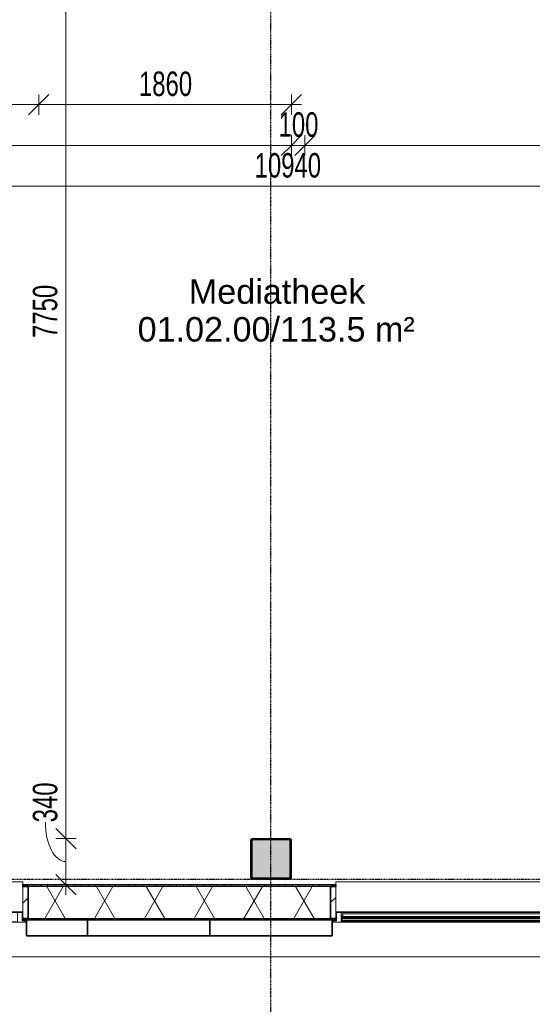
# Model space of a CAD drawing. Header units: millimetres. Extents: x -80560 to 110805, y -11020 to 52719.
# Tile 148 of 184: x 81644 to 85419, y 9080 to 16325. Entities that reach past the tile are written whole.
import ezdxf

# ---------------------------------------------------------------- set-up
doc = ezdxf.new("R2010")
doc.units = ezdxf.units.MM
doc.linetypes.add('CENTER2', pattern=[20, 8, -4, 4, -4])
doc.linetypes.add('DASHED2-1', pattern=[3, 2, -1])
for name, color, linetype, lineweight in [('A-ANNO-DIMS', 211, 'Continuous', 9), ('A-ANNO-DIMS-100', 211, 'Continuous', 9), ('A-AREA-IDEN', 2, 'Continuous', 9), ('A-FLOR-OVHD', 1, 'DASHED2-1', 18), ('A-GENM', 13, 'Continuous', 18), ('A-GLAZ', 151, 'Continuous', 18), ('A-GLAZ-SILL', 1, 'Continuous', 18), ('A-WALL', 113, 'Continuous', 35), ('A-WALL-PATT', 111, 'Continuous', 35), ('S-COLS', 52, 'Continuous', 18), ('S-GRID', 1, 'Continuous', 9)]:
    doc.layers.add(name, color=color, linetype=linetype, lineweight=lineweight)
doc.styles.add('Arial', font='arial.ttf', dxfattribs={"height": 180})
doc.styles.add('Arial_5', font='arial.ttf', dxfattribs={"width": 0.7, "height": 180})
doc.dimstyles.new('n3o_1_8', dxfattribs={"dimscale": 304.8, "dimtxt": 183.646692, "dimasz": 0.492126, "dimexe": 0.246063, "dimexo": 0.0625, "dimgap": 0.032808, "dimtad": 1, "dimdec": 0, "dimdsep": 46, "dimtxsty": 'Arial_5', "dimblk1": 'OBLIQUE', "dimblk2": 'OBLIQUE', "dimsah": 1, "dimcen": 0.09, "dimdle": 0.246063, "dimazin": 0, "dimtfac": 1, "dimtdec": 4, "dimtix": 1, "dimtmove": 0, "dimatfit": 3, "dimfxl": 0.246063, "dimfxlon": 1, "dimtvp": 1, "dimtolj": 1, "dimtzin": 0, "dimarcsym": 2})
doc.dimstyles.new('n3o_1_8_2', dxfattribs={"dimscale": 304.8, "dimtxt": 183.646692, "dimasz": 0.492126, "dimexe": 0.246063, "dimexo": 0.0625, "dimgap": 0.032808, "dimtad": 1, "dimdec": 0, "dimdsep": 46, "dimtxsty": 'Arial_5', "dimblk1": 'OBLIQUE', "dimblk2": 'OBLIQUE', "dimsah": 1, "dimcen": 0.09, "dimdle": 0.246063, "dimazin": 0, "dimtfac": 1, "dimtdec": 4, "dimtix": 1, "dimtmove": 1, "dimatfit": 3, "dimfxl": 0.246063, "dimfxlon": 1, "dimtvp": 1, "dimtolj": 1, "dimtzin": 0, "dimarcsym": 2})
doc.dimstyles.new('n3o_1_8_3', dxfattribs={"dimscale": 304.8, "dimtxt": 183.646692, "dimasz": 0.492126, "dimexe": 0.246063, "dimexo": 0.0625, "dimgap": 0.032808, "dimtad": 1, "dimdec": 0, "dimdsep": 46, "dimtxsty": 'Arial_5', "dimblk1": 'OBLIQUE', "dimblk2": 'OBLIQUE', "dimsah": 1, "dimcen": 0.09, "dimdle": 0.246063, "dimazin": 0, "dimtfac": 1, "dimtdec": 4, "dimtix": 1, "dimtmove": 0, "dimatfit": 3, "dimfxl": 0.246063, "dimfxlon": 1, "dimtvp": 1, "dimtolj": 1, "dimtzin": 0, "dimarcsym": 2})
pattern_1 = [(45, (0, 0), (-141.42136, 141.42136), [])]

# ---------------------------------------------------------------- blocks, each defined once
blk = doc.blocks.new('NLRS_28_SCO_UN_staalkolom koker betongevuld_gen_CGA - kolom A-V332-DO_01 eerste verdieping')
at = {"layer": 'S-COLS', "lineweight": 5}
h = blk.add_hatch(dxfattribs=at)
h.set_pattern_fill('FP_158', color=256, style=0, pattern_type=2)
h.set_pattern_definition([(45, (-58600, -10150), (-99.99975, 99.99975), []), (45, (-58515, -10150), (-99.99975, 99.99975), []), (45, (-58510, -10150), (-99.99975, 99.99975), []), (45, (-58505, -10150), (-99.99975, 99.99975), []), (45, (-58500, -10150), (-99.99975, 99.99975), []), (45, (-58495, -10150), (-99.99975, 99.99975), []), (45, (-58490, -10150), (-99.99975, 99.99975), []), (45, (-58485, -10150), (-99.99975, 99.99975), [])])
h.paths.add_polyline_path([(138, -150), (146.5, -146.5), (150, -138), (150, 138), (146.5, 146.5), (138, 150), (-138, 150), (-146.5, 146.5), (-150, 138), (-150, -138), (-146.5, -146.5), (-138, -150), (89.2, -150)], flags=0)
h.paths.add_polyline_path([(-134, -142), (-139.7, -139.7), (-142, -134), (-142, 134), (-139.7, 139.7), (-134, 142), (134, 142), (139.7, 139.7), (142, 134), (142, -134), (139.7, -139.7), (134, -142), (89.2, -142)], flags=0)
at = {"layer": 'S-COLS', "lineweight": 9}
blk.add_hatch(color=256, dxfattribs=at).paths.add_polyline_path([(134, -142), (139.7, -139.7), (142, -134), (142, 134), (139.7, 139.7), (134, 142), (-134, 142), (-139.7, 139.7), (-142, 134), (-142, -134), (-139.7, -139.7), (-134, -142), (89.2, -142)], flags=0)
at = {"layer": 'S-COLS'}
for p, q in [((138, 150), (-138, 150)), ((-150, 138), (-150, -138)), ((-142, -134), (-142, 134)), ((-134, 142), (134, 142)), ((142, 134), (142, -134)), ((150, -138), (150, 138)), ((134, -142), (-134, -142)), ((-138, -150), (138, -150))]:
    blk.add_line(p, q, dxfattribs=at)
at = {"layer": 'S-COLS', "lineweight": 35}
for p, q in [((-142, 134), (-142, -134)), ((134, 142), (-134, 142)), ((142, -134), (142, 134)), ((-134, -142), (134, -142))]:
    blk.add_line(p, q, dxfattribs=at)
at = {"layer": 'S-COLS'}
for centre, radius, start, end in [((-138, 138), 12, 90, 180), ((138, 138), 12, 0, 90), ((-134, 134), 8, 90, 180), ((134, 134), 8, 0, 90), ((-138, -138), 12, 180, 270), ((-134, -134), 8, 180, 270), ((134, -134), 8, 270, 0), ((138, -138), 12, 270, 360)]:
    blk.add_arc(centre, radius, start, end, dxfattribs=at)
at = {"layer": 'S-COLS', "lineweight": 35}
for centre, start, end in [((-134, 134), 90, 180), ((134, 134), 360, 90), ((-134, -134), 180, 270), ((134, -134), 270, 360)]:
    blk.add_arc(centre, 8, start, end, dxfattribs=at)
blk = doc.blocks.new('19112_SW_LeonardoCollege_R2020_rvt-1-DO_01 eerste verdieping')
at = {"color": 9, "lineweight": 9}
blk.add_blockref('NLRS_28_SCO_UN_staalkolom koker betongevuld_gen_CGA - kolom A-V332-DO_01 eerste verdieping', (58600, 10150), dxfattribs=at)
blk = doc.blocks.new('Basic Wall _ 41_WA_n3o_cladding_vertikaal_random_100mm_oorspronkelijk - ___-31301010-DO_01 eerste verdieping')
at = {"layer": 'A-WALL', "lineweight": 18}
for p, q in [((56768, 9701), (56773, 9701)), ((56768, 9699), (56800, 9699)), ((59050, 9699), (59082, 9699)), ((59077, 9701), (59082, 9701)), ((69462.2, 9429), (11829, 9429))]:
    blk.add_line(p, q, dxfattribs=at)
blk = doc.blocks.new('merk 2700 draaikiep - std-31324494-DO_01 eerste verdieping')
at = {"layer": 'A-GLAZ'}
for p, q in [((-1262, 0), (-1340, 0)), ((-1340, 0), (-1340, -10)), ((-1262, -4), (-1262, 0)), ((460, 0), (460, -4)), ((538, 0), (460, 0)), ((538, -4), (538, 0)), ((1340, 0), (1262, 0)), ((1262, 0), (1262, -4)), ((1340, -10), (1340, 0)), ((-1340, -10), (-1318, -10)), ((-1318, -10), (-1318, -72)), ((-1318, -72), (-1284, -72)), ((-1284, -72), (-1284, -4)), ((-1284, -4), (-1262, -4)), ((460, -4), (482, -4)), ((482, -4), (482, -72)), ((482, -72), (516, -72)), ((516, -72), (516, -4)), ((516, -4), (538, -4)), ((1262, -4), (1284, -4)), ((1284, -4), (1284, -72)), ((1284, -72), (1318, -72)), ((1318, -72), (1318, -10)), ((1318, -10), (1340, -10))]:
    blk.add_line(p, q, dxfattribs=at)
at = {"layer": 'A-GLAZ-SILL'}
for p, q in [((460, 0), (-1262, 0)), ((1262, 0), (538, 0)), ((482, -72), (-1284, -72)), ((460, -4), (-1262, -4)), ((1284, -72), (516, -72)), ((1262, -4), (538, -4))]:
    blk.add_line(p, q, dxfattribs=at)
blk = doc.blocks.new('NLRS_41_GM_WPB_spouwlat-SH_generiek_ISR - 235x38-V167-DO_01 eerste verdieping')
at = {"layer": 'A-GENM'}
h = blk.add_hatch(dxfattribs=at)
h.set_pattern_fill('FP_52', color=256, style=0, pattern_type=2)
h.set_pattern_definition(pattern_1)
h.paths.add_polyline_path([(59077, 9713), (59077, 9948), (59039, 9948), (59039, 9713)], flags=0)
for p, q in [((59077, 9948), (59039, 9948)), ((59039, 9948), (59039, 9713)), ((59077, 9713), (59077, 9948)), ((59039, 9713), (59077, 9713))]:
    blk.add_line(p, q, dxfattribs=at)
blk = doc.blocks.new('merk 4500 draaikiep 1x - std-33654585-DO_01 eerste verdieping')
at = {"layer": 'A-GLAZ'}
for p, q in [((-2240, 10), (-2218, 10)), ((-2240, 0), (-2240, 10)), ((-2218, 72), (-2184, 72)), ((-2218, 10), (-2218, 72)), ((-2184, 72), (-2184, 4)), ((-2184, 4), (-2162, 4)), ((-2162, 4), (-2162, 0)), ((1360, 4), (1382, 4)), ((1360, 0), (1360, 4)), ((1382, 72), (1416, 72)), ((1382, 4), (1382, 72)), ((1416, 72), (1416, 4)), ((1416, 4), (1438, 4)), ((1438, 4), (1438, 0)), ((2162, 4), (2184, 4)), ((2162, 0), (2162, 4)), ((2184, 72), (2218, 72)), ((2184, 4), (2184, 72)), ((2218, 72), (2218, 10)), ((2218, 10), (2240, 10)), ((2240, 10), (2240, 0)), ((-2162, 0), (-2240, 0)), ((1438, 0), (1360, 0)), ((2240, 0), (2162, 0))]:
    blk.add_line(p, q, dxfattribs=at)
at = {"layer": 'A-GLAZ-SILL'}
for p, q in [((-2184, 72), (1382, 72)), ((-2162, 4), (1360, 4)), ((-2162, 0), (1360, 0)), ((1416, 72), (2184, 72)), ((1438, 4), (2162, 4)), ((1438, 0), (2162, 0))]:
    blk.add_line(p, q, dxfattribs=at)
blk = doc.blocks.new('NLRS_41_GM_WPB_spouwlat-SH_generiek_ISR - 235x38-V171-DO_01 eerste verdieping')
at = {"layer": 'A-GENM'}
h = blk.add_hatch(dxfattribs=at)
h.set_pattern_fill('FP_52', color=256, style=0, pattern_type=2)
h.set_pattern_definition(pattern_1)
h.paths.add_polyline_path([(56811, 9713), (56811, 9948), (56773, 9948), (56773, 9713)], flags=0)
for p, q in [((56811, 9948), (56773, 9948)), ((56773, 9948), (56773, 9713)), ((56811, 9713), (56811, 9948)), ((56773, 9713), (56811, 9713))]:
    blk.add_line(p, q, dxfattribs=at)
blk = doc.blocks.new('30_n3o_RT62_glas met glaslat - Type 1-33654591-DO_01 eerste verdieping')
at = {"layer": 'A-GENM'}
for points in [[(-1778, 25), (1778, 25), (1778, 31), (-1778, 31)], [(-1778, 5), (1778, 5), (1778, 11), (-1778, 11)]]:
    blk.add_hatch(color=256, dxfattribs=at).paths.add_polyline_path(points, flags=0)
for p, q in [((1778, 31), (-1778, 31)), ((-1778, 31), (-1778, 25)), ((-1774, 31), (-1778, 31)), ((-1778, 31), (-1778, 5)), ((-1778, 25), (1778, 25)), ((1778, 11), (-1778, 11)), ((-1778, 11), (-1778, 5)), ((-1778, 5), (1778, 5)), ((-1778, 5), (-1774, 5)), ((-1774, 5), (-1774, 31)), ((1778, 31), (1774, 31)), ((1774, 31), (1774, 5)), ((1774, 5), (1778, 5)), ((1778, 25), (1778, 31)), ((1778, 5), (1778, 31)), ((1778, 5), (1778, 11))]:
    blk.add_line(p, q, dxfattribs=at)
blk = doc.blocks.new('DPWP_30_n3o_RT62_glas met glaslat Frame1 - Type 1-33654594-DO_01 eerste verdieping')
at = {"layer": 'A-GENM'}
for p, q in [((-1771, 27), (-1783, 27)), ((-1783, 15), (-1771, 7.8)), ((-1771, 7.8), (-1771, 27)), ((1771, 27), (-1771, 27)), ((-1771, 27), (-1771, 7.8)), ((-1771, 7.8), (1771, 7.8)), ((1771, 7.8), (1771, 27)), ((1783, 27), (1771, 27)), ((1771, 27), (1771, 7.8)), ((1771, 7.8), (1783, 15))]:
    blk.add_line(p, q, dxfattribs=at)
blk = doc.blocks.new('NLRS_42_GM_ISR_vensterbank_kunststeen-SH_generiek_ISR - 220x20-V370-DO_01 eerste verdieping')
at = {"layer": 'A-GENM'}
for p, q in [((-1323, 199.5), (-1323, 220)), ((-1323, 220), (1323, 220)), ((1323, 220), (1323, 199.5)), ((1323, 0), (-1323, 0))]:
    blk.add_line(p, q, dxfattribs=at)
blk = doc.blocks.new('NLRS_42_GM_ISR_vensterbank_kunststeen-SH_generiek_ISR - 220x20-33891804-DO_01 eerste verdieping')
at = {"layer": 'A-GENM'}
for p, q in [((-2223, 199.5), (-2223, 220)), ((-2223, 220), (2223, 220)), ((2223, 220), (2223, 199.5)), ((2211, 0), (-2223, 0))]:
    blk.add_line(p, q, dxfattribs=at)
blk = doc.blocks.new('DIMBLOCK298-DO_01 eerste verdieping')
at = {"layer": 'A-ANNO-DIMS-100'}
for p, q in [((81984.7, 18050), (81909.7, 18125)), ((82059.7, 18050), (81909.7, 18050)), ((81984.7, 18050), (81984.7, 10300)), ((81984.7, 18050), (82059.7, 17975)), ((81984.7, 18050), (82059.7, 18050)), ((81984.7, 10300), (81909.7, 10375)), ((82059.7, 10300), (81909.7, 10300)), ((81984.7, 10300), (82059.7, 10225)), ((81984.7, 10300), (82059.7, 10300))]:
    blk.add_line(p, q, dxfattribs=at)
at = {"layer": 'A-ANNO-DIMS-100', "color": 0, "insert": (81741.1, 13982.9), "char_height": 180, "width": 461.094, "attachment_point": 1, "rotation": 90, "line_spacing_factor": 0.941778, "style": 'Arial_5'}
blk.add_mtext('7750', dxfattribs=at)
blk = doc.blocks.new('_Oblique')
at = {"color": 0, "linetype": 'ByBlock', "lineweight": -2}
blk.add_line((-0.5, -0.5), (0.5, 0.5), dxfattribs=at)
blk = doc.blocks.new('DIMBLOCK299-DO_01 eerste verdieping')
at = {"layer": 'A-ANNO-DIMS-100'}
for p, q in [((81984.7, 10300), (81909.7, 10375)), ((82059.7, 10300), (81909.7, 10300)), ((81984.7, 10300), (81984.7, 9885.5)), ((81984.7, 10300), (82059.7, 10225)), ((81984.7, 10300), (82059.7, 10300)), ((81984.7, 9960.5), (81909.7, 10035.5)), ((82059.7, 9960.5), (81909.7, 9960.5)), ((81984.7, 9960.5), (82059.7, 9885.5)), ((81984.7, 9960.5), (82059.7, 9960.5))]:
    blk.add_line(p, q, dxfattribs=at)
blk.add_ellipse((81984.7, 10419.4), major_axis=(0, 289.1), ratio=0.523205, start_param=1.570796, end_param=3.141593, dxfattribs=at)
at = {"layer": 'A-ANNO-DIMS-100', "color": 0, "insert": (81741.1, 10419.4), "char_height": 180, "width": 345.821, "attachment_point": 1, "rotation": 90, "line_spacing_factor": 0.941778, "style": 'Arial_5'}
blk.add_mtext('340', dxfattribs=at)
blk = doc.blocks.new('DIMBLOCK466-DO_01 eerste verdieping')
at = {"layer": 'A-ANNO-DIMS-100'}
for p, q in [((78744.8, 15700), (78819.8, 15775)), ((78744.8, 15775), (78744.8, 15625)), ((78744.8, 15700), (78744.8, 15775)), ((81784.8, 15700), (81859.8, 15775)), ((81784.8, 15775), (81784.8, 15625)), ((81784.8, 15700), (81784.8, 15775)), ((78744.8, 15700), (78669.8, 15625)), ((78744.8, 15700), (81784.8, 15700)), ((81784.8, 15700), (81709.8, 15625))]:
    blk.add_line(p, q, dxfattribs=at)
at = {"layer": 'A-ANNO-DIMS-100', "color": 0, "insert": (80072.7, 15943.6), "char_height": 180, "width": 461.094, "attachment_point": 1, "line_spacing_factor": 0.941778, "style": 'Arial_5'}
blk.add_mtext('3040', dxfattribs=at)
blk = doc.blocks.new('DIMBLOCK467-DO_01 eerste verdieping')
at = {"layer": 'A-ANNO-DIMS-100'}
for p, q in [((81784.8, 15700), (81859.8, 15775)), ((81784.8, 15775), (81784.8, 15625)), ((81784.8, 15700), (81784.8, 15775)), ((83644.8, 15700), (83719.8, 15775)), ((83644.8, 15775), (83644.8, 15625)), ((83644.8, 15700), (83644.8, 15775)), ((81784.8, 15700), (81709.8, 15625)), ((81784.8, 15700), (83719.8, 15700)), ((83644.8, 15700), (83569.8, 15625))]:
    blk.add_line(p, q, dxfattribs=at)
at = {"layer": 'A-ANNO-DIMS-100', "color": 0, "insert": (82522.7, 15943.6), "char_height": 180, "width": 461.094, "attachment_point": 1, "line_spacing_factor": 0.941778, "style": 'Arial_5'}
blk.add_mtext('1860', dxfattribs=at)
blk = doc.blocks.new('DIMBLOCK482-DO_01 eerste verdieping')
at = {"layer": 'A-ANNO-DIMS-100'}
for p, q in [((78144.8, 15100), (78219.8, 15175)), ((78144.8, 15175), (78144.8, 15025)), ((78144.8, 15100), (78144.8, 15175)), ((89084.3, 15100), (89159.3, 15175)), ((89084.3, 15175), (89084.3, 15025)), ((89084.3, 15100), (89084.3, 15175)), ((78144.8, 15100), (78069.8, 15025)), ((78144.8, 15100), (89159.3, 15100)), ((89084.3, 15100), (89009.3, 15025))]:
    blk.add_line(p, q, dxfattribs=at)
at = {"layer": 'A-ANNO-DIMS-100', "color": 0, "insert": (83374.4, 15343.6), "char_height": 180, "width": 576.368, "attachment_point": 1, "line_spacing_factor": 0.941778, "style": 'Arial_5'}
blk.add_mtext('10940', dxfattribs=at)
blk = doc.blocks.new('DIMBLOCK503-DO_01 eerste verdieping')
at = {"layer": 'A-ANNO-DIMS-100'}
for p, q in [((78144.8, 15400), (78219.8, 15475)), ((78144.8, 15475), (78144.8, 15325)), ((78144.8, 15400), (78144.8, 15475)), ((83644.8, 15400), (83719.8, 15475)), ((83644.8, 15475), (83644.8, 15325)), ((83644.8, 15400), (83644.8, 15475)), ((78069.8, 15400), (83644.8, 15400)), ((78144.8, 15400), (78069.8, 15325)), ((83644.8, 15400), (83569.8, 15325))]:
    blk.add_line(p, q, dxfattribs=at)
at = {"layer": 'A-ANNO-DIMS-100', "color": 0, "insert": (80702.7, 15643.6), "char_height": 180, "width": 461.094, "attachment_point": 1, "line_spacing_factor": 0.941778, "style": 'Arial_5'}
blk.add_mtext('5500', dxfattribs=at)
blk = doc.blocks.new('DIMBLOCK504-DO_01 eerste verdieping')
at = {"layer": 'A-ANNO-DIMS-100'}
for p, q in [((83644.8, 15400), (83719.8, 15475)), ((83644.8, 15475), (83644.8, 15325)), ((83644.8, 15400), (83644.8, 15475)), ((83744.8, 15400), (83819.8, 15475)), ((83744.8, 15475), (83744.8, 15325)), ((83744.8, 15400), (83744.8, 15475)), ((83644.8, 15400), (83569.8, 15325)), ((83644.8, 15400), (83744.8, 15400)), ((83744.8, 15400), (83669.8, 15325))]:
    blk.add_line(p, q, dxfattribs=at)
at = {"layer": 'A-ANNO-DIMS-100', "color": 0, "insert": (83550.7, 15643.6), "char_height": 180, "width": 345.821, "attachment_point": 1, "line_spacing_factor": 0.941778, "style": 'Arial_5'}
blk.add_mtext('100', dxfattribs=at)
blk = doc.blocks.new('DIMBLOCK505-DO_01 eerste verdieping')
at = {"layer": 'A-ANNO-DIMS-100'}
for p, q in [((83744.8, 15400), (83819.8, 15475)), ((83744.8, 15475), (83744.8, 15325)), ((83744.8, 15400), (83744.8, 15475)), ((89084.3, 15400), (89159.3, 15475)), ((89084.3, 15475), (89084.3, 15325)), ((89084.3, 15400), (89084.3, 15475)), ((83744.8, 15400), (83669.8, 15325)), ((83744.8, 15400), (89159.3, 15400)), ((89084.3, 15400), (89009.3, 15325))]:
    blk.add_line(p, q, dxfattribs=at)
at = {"layer": 'A-ANNO-DIMS-100', "color": 0, "insert": (86222.4, 15643.6), "char_height": 180, "width": 461.094, "attachment_point": 1, "line_spacing_factor": 0.941778, "style": 'Arial_5'}
blk.add_mtext('5340', dxfattribs=at)

msp = doc.modelspace()

# ---------------------------------------------------------------- hatches: boundary and pattern name
at = {"layer": 'A-WALL-PATT', "lineweight": 18}
h = msp.add_hatch(dxfattribs=at)
h.set_pattern_fill('FP_2', color=256, style=0, pattern_type=2)
h.set_pattern_definition([(60, (24894.82, 0), (-274.963, 158.75), []), (120, (24894.82, 0), (-274.963, -158.75), [])])
h.paths.add_polyline_path([(89331.8, 9713), (89331.8, 9948), (88455.8, 9948), (88455.8, 9713), (88870.1, 9713)], flags=0)
h.paths.add_polyline_path([(83933.8, 9713), (83933.8, 9948), (81705.8, 9948), (81705.8, 9713), (83877.6, 9713)], flags=0)
h.paths.add_polyline_path([(78885.2, 9713), (78983.8, 9713), (78983.8, 9948), (77655.8, 9948), (77655.8, 9713), (78297.9, 9713)], flags=0)
h.paths.add_polyline_path([(75833.8, 9713), (75833.8, 9948), (75405.8, 9948), (75405.8, 9713), (75654.8, 9713)], flags=0)
h.paths.add_polyline_path([(73583.8, 9713), (73583.8, 9948), (71805.8, 9948), (71805.8, 9713), (72424.4, 9713)], flags=0)
h.paths.add_polyline_path([(69983.8, 9713), (69983.8, 9948), (69105.8, 9948), (69105.8, 9713), (69487.7, 9713)], flags=0)
h.paths.add_polyline_path([(68183.8, 9713), (68183.8, 9948), (66855.8, 9948), (66855.8, 9713), (67725.7, 9713)], flags=0)
h.paths.add_polyline_path([(64789, 9713), (65033.8, 9713), (65033.8, 9948), (63705.8, 9948), (63705.8, 9713), (64201.6, 9713)], flags=0)
h.paths.add_polyline_path([(62783.8, 9713), (62783.8, 9948), (61455.8, 9948), (61455.8, 9713), (62733.3, 9713)], flags=0)
h.paths.add_polyline_path([(60533.8, 9713), (60533.8, 9948), (60105.8, 9948), (60105.8, 9713), (60383.9, 9713)], flags=0)
h.paths.add_polyline_path([(57383.8, 9713), (57383.8, 9948), (55005.9, 9948), (55005.9, 9713), (57153.5, 9713)], flags=0)
h.paths.add_polyline_path([(53923.1, 9713), (54083.9, 9713), (54083.9, 9948), (53355.8, 9948), (53355.8, 9713), (53629.4, 9713)], flags=0)
h.paths.add_polyline_path([(52433.8, 9713), (52433.8, 9948), (50655.8, 9948), (50655.8, 9713), (51867.4, 9713)], flags=0)
h.paths.add_polyline_path([(45994, 9713), (46133.8, 9713), (46133.8, 9948), (43905.8, 9948), (43905.8, 9713), (45406.6, 9713)], flags=0)
h.paths.add_polyline_path([(40707.9, 9713), (41183.8, 9713), (41183.8, 9948), (37242.8, 9948), (37242.8, 9713), (39533.2, 9713)], flags=0)
h = msp.add_hatch(dxfattribs=at)
h.set_pattern_fill('FP_67', color=256, angle=90, style=0, pattern_type=2)
h.set_pattern_definition([(90, (63299.57, 9701), (-50, -2e-13), [])])
h.paths.add_polyline_path([(88455.8, 9948), (89096.8, 9948), (89096.8, 9960.5), (88417.8, 9960.5), (88417.8, 9948)], flags=0)
h.paths.add_polyline_path([(83971.8, 9948), (83971.8, 9960.5), (81667.8, 9960.5), (81667.8, 9948), (83933.8, 9948)], flags=0)
h.paths.add_polyline_path([(78983.8, 9948), (79021.8, 9948), (79021.8, 9960.5), (77617.8, 9960.5), (77617.8, 9948), (78885.2, 9948)], flags=0)
h.paths.add_polyline_path([(75871.8, 9948), (75871.8, 9960.5), (75367.8, 9960.5), (75367.8, 9948), (75833.8, 9948)], flags=0)
h.paths.add_polyline_path([(73599.1, 9948), (73621.8, 9948), (73621.8, 9960.5), (71767.8, 9960.5), (71767.8, 9948), (73583.8, 9948)], flags=0)
h.paths.add_polyline_path([(69105.8, 9948), (70021.8, 9948), (70021.8, 9960.5), (69067.8, 9960.5), (69067.8, 9948)], flags=0)
h.paths.add_polyline_path([(68221.8, 9948), (68221.8, 9960.5), (66817.8, 9960.5), (66817.8, 9948), (68183.8, 9948)], flags=0)
h.paths.add_polyline_path([(64201.6, 9948), (65071.8, 9948), (65071.8, 9960.5), (63667.8, 9960.5), (63667.8, 9948), (63705.8, 9948)], flags=0)
h.paths.add_polyline_path([(62821.8, 9948), (62821.8, 9960.5), (61417.8, 9960.5), (61417.8, 9948), (62783.8, 9948)], flags=0)
h.paths.add_polyline_path([(60105.8, 9948), (60571.8, 9948), (60571.8, 9960.5), (60067.8, 9960.5), (60067.8, 9948), (60090.2, 9948)], flags=0)
h.paths.add_polyline_path([(57383.8, 9948), (57421.8, 9948), (57421.8, 9960.5), (54967.9, 9960.5), (54967.9, 9948), (57153.5, 9948)], flags=0)
h.paths.add_polyline_path([(53923.1, 9948), (54121.9, 9948), (54121.9, 9960.5), (53317.8, 9960.5), (53317.8, 9948), (53629.4, 9948)], flags=0)
h.paths.add_polyline_path([(52454.8, 9948), (52471.8, 9948), (52471.8, 9960.5), (50617.8, 9960.5), (50617.8, 9948), (52433.8, 9948)], flags=0)
h.paths.add_polyline_path([(46171.8, 9948), (46171.8, 9960.5), (43867.8, 9960.5), (43867.8, 9948), (46133.8, 9948)], flags=0)
h.paths.add_polyline_path([(40707.9, 9948), (41221.8, 9948), (41221.8, 9960.5), (37255.3, 9960.5), (37255.3, 9948), (39533.2, 9948)], flags=0)
h = msp.add_hatch(dxfattribs=at)
h.set_pattern_fill('FP_66', color=256, style=0, pattern_type=2)
h.set_pattern_definition([(0, (63299.57, 9701), (2e-14, 50), [])])
h.paths.add_polyline_path([(89343.8, 9701), (89343.8, 9713), (88417.8, 9713), (88417.8, 9701), (88870.1, 9701)], flags=0)
h.paths.add_polyline_path([(83971.8, 9701), (83971.8, 9713), (81667.8, 9713), (81667.8, 9701), (83877.6, 9701)], flags=0)
h.paths.add_polyline_path([(79021.8, 9701), (79021.8, 9713), (77617.8, 9713), (77617.8, 9701), (78885.2, 9701)], flags=0)
h.paths.add_polyline_path([(75367.8, 9701), (75871.8, 9701), (75871.8, 9713), (75367.8, 9713)], flags=0)
h.paths.add_polyline_path([(73621.8, 9701), (73621.8, 9713), (71767.8, 9713), (71767.8, 9701), (73599.1, 9701)], flags=0)
h.paths.add_polyline_path([(67725.7, 9701), (68221.8, 9701), (68221.8, 9713), (66817.8, 9713), (66817.8, 9701), (67138.3, 9701)], flags=0)
h.paths.add_polyline_path([(69487.7, 9701), (70021.8, 9701), (70021.8, 9713), (69067.8, 9713), (69067.8, 9701)], flags=0)
h.paths.add_polyline_path([(62733.3, 9701), (62821.8, 9701), (62821.8, 9713), (61417.8, 9713), (61417.8, 9701), (62439.6, 9701)], flags=0)
h.paths.add_polyline_path([(65071.8, 9701), (65071.8, 9713), (63667.8, 9713), (63667.8, 9701), (64789, 9701)], flags=0)
h.paths.add_polyline_path([(60383.9, 9701), (60571.8, 9701), (60571.8, 9713), (60067.8, 9713), (60067.8, 9701), (60090.2, 9701)], flags=0)
h.paths.add_polyline_path([(56566.2, 9701), (57421.8, 9701), (57421.8, 9713), (54967.9, 9713), (54967.9, 9701), (55978.8, 9701)], flags=0)
h.paths.add_polyline_path([(54121.9, 9701), (54121.9, 9713), (53317.8, 9713), (53317.8, 9701), (53923.1, 9701)], flags=0)
h.paths.add_polyline_path([(52471.8, 9701), (52471.8, 9713), (50617.8, 9713), (50617.8, 9701), (52454.8, 9701)], flags=0)
h.paths.add_polyline_path([(46171.8, 9701), (46171.8, 9713), (43867.8, 9713), (43867.8, 9701), (45994, 9701)], flags=0)
h.paths.add_polyline_path([(41221.8, 9701), (41221.8, 9713), (37007.8, 9713), (37007.8, 9701), (41001.5, 9701)], flags=0)

# ---------------------------------------------------------------- linework, layer by layer
at = {"layer": 'A-FLOR-OVHD'}
msp.add_line((89615.8, 9429), (36723.8, 9429), dxfattribs=at)
at = {"layer": 'A-WALL'}
for p, q in [((83971.8, 9960.5), (81667.8, 9960.5)), ((81667.8, 9960.5), (81667.8, 9948)), ((81667.8, 9948), (81705.8, 9948)), ((81705.8, 9948), (81705.8, 9713)), ((83933.8, 9713), (83933.8, 9948)), ((83933.8, 9948), (83971.8, 9948)), ((83971.8, 9948), (83971.8, 9960.5)), ((81705.8, 9713), (81667.8, 9713)), ((81667.8, 9713), (81667.8, 9701)), ((83971.8, 9713), (83933.8, 9713)), ((83971.8, 9701), (83971.8, 9713)), ((81667.8, 9701), (83971.8, 9701)), ((83944.8, 9701), (81694.8, 9701)), ((81694.8, 9701), (81694.8, 9584)), ((82144.8, 9701), (82144.8, 9584)), ((83044.8, 9701), (83044.8, 9584)), ((83944.8, 9584), (83944.8, 9701)), ((81694.8, 9584), (83944.8, 9584))]:
    msp.add_line(p, q, dxfattribs=at)
at = {"layer": 'A-WALL', "lineweight": 18}
for p, q in [((81705.8, 9948), (83933.8, 9948)), ((81667.8, 9713), (81662.8, 9713)), ((81705.8, 9713), (83933.8, 9713)), ((83976.8, 9713), (83971.8, 9713))]:
    msp.add_line(p, q, dxfattribs=at)
at = {"layer": 'S-GRID', "linetype": 'CENTER2', "lineweight": 25}
for p, q in [((83494.8, 4383.3), (83494.8, 52119.1)), ((29945.3, 10000), (110204.9, 10000))]:
    msp.add_line(p, q, dxfattribs=at)

# ---------------------------------------------------------------- block references
at = {"color": 250, "lineweight": 5}
msp.add_blockref('19112_SW_LeonardoCollege_R2020_rvt-1-DO_01 eerste verdieping', (24894.8, 0), dxfattribs=at)
at = {"layer": 'A-GENM'}
for name, p in [('NLRS_42_GM_ISR_vensterbank_kunststeen-SH_generiek_ISR - 220x20-V370-DO_01 eerste verdieping', (80344.8, 9761)), ('NLRS_41_GM_WPB_spouwlat-SH_generiek_ISR - 235x38-V171-DO_01 eerste verdieping', (24894.8, 0)), ('NLRS_41_GM_WPB_spouwlat-SH_generiek_ISR - 235x38-V167-DO_01 eerste verdieping', (24894.8, 0)), ('NLRS_42_GM_ISR_vensterbank_kunststeen-SH_generiek_ISR - 220x20-33891804-DO_01 eerste verdieping', (86194.8, 9761)), ('DPWP_30_n3o_RT62_glas met glaslat Frame1 - Type 1-33654594-DO_01 eerste verdieping', (85793.8, 9719)), ('30_n3o_RT62_glas met glaslat - Type 1-33654591-DO_01 eerste verdieping', (85793.8, 9688))]:
    msp.add_blockref(name, p, dxfattribs=at)
at = {"layer": 'A-GLAZ', "rotation": 180}
msp.add_blockref('merk 2700 draaikiep - std-31324494-DO_01 eerste verdieping', (80344.8, 9684), dxfattribs=at)
at = {"layer": 'A-GLAZ'}
msp.add_blockref('merk 4500 draaikiep 1x - std-33654585-DO_01 eerste verdieping', (86194.8, 9684), dxfattribs=at)
at = {"layer": 'A-WALL', "lineweight": 18}
msp.add_blockref('Basic Wall _ 41_WA_n3o_cladding_vertikaal_random_100mm_oorspronkelijk - ___-31301010-DO_01 eerste verdieping', (24894.8, 0), dxfattribs=at)

# ---------------------------------------------------------------- texts
at = {"layer": 'A-AREA-IDEN', "char_height": 180, "attachment_point": 1, "style": 'Arial'}
for s, insert, width in [('Mediatheek', (82889.8, 14414.7), 1515.189), ('01.02.00/113.5 m²', (82512.8, 14136.9), 2429.113)]:
    msp.add_mtext(s, dxfattribs=dict(at, insert=insert, width=width))

# ---------------------------------------------------------------- dimensions: what is measured, and where the dimension line sits
at = {"layer": 'A-ANNO-DIMS'}
dim = msp.add_linear_dim(base=(81984.7, 10300), p1=(82059.7, 18050), p2=(82059.7, 10300), angle=90, dimstyle='n3o_1_8', override={"dimpost": '<>', "dimfxl": 7750}, dxfattribs=at)
dim.commit()
dim.dimension.update_dxf_attribs({"geometry": 'DIMBLOCK298-DO_01 eerste verdieping', "text_midpoint": (81882.8, 14175)})
for base, p1, p2, override, picture, middle in [((81784.8, 15700), (78744.8, 15775), (81784.8, 15775), {"dimpost": '<>', "dimfxl": 3040}, 'DIMBLOCK466-DO_01 eerste verdieping', (80264.8, 15801.9)), ((83644.8, 15700), (81784.8, 15775), (83644.8, 15775), {"dimpost": '<>', "dimfxl": 1860}, 'DIMBLOCK467-DO_01 eerste verdieping', (82714.8, 15801.9)), ((83644.8, 15400), (78144.8, 15475), (83644.8, 15475), {"dimpost": '<>', "dimfxl": 5500}, 'DIMBLOCK503-DO_01 eerste verdieping', (80894.8, 15501.9)), ((83744.8, 15400), (83644.8, 15475), (83744.8, 15475), {"dimpost": '<>', "dimfxl": 100}, 'DIMBLOCK504-DO_01 eerste verdieping', (83694.8, 15501.9)), ((89084.3189632, 15399.965013), (83744.8189632, 15474.965013), (89084.3189632, 15474.965013), {"dimpost": '<>', "dimfxl": 5339.5}, 'DIMBLOCK505-DO_01 eerste verdieping', (86414.5689632, 15501.9295429)), ((89084.3189632, 15099.965013), (78144.8189632, 15174.965013), (89084.3189632, 15174.965013), {"dimpost": '<>', "dimfxl": 10939.5}, 'DIMBLOCK482-DO_01 eerste verdieping', (83614.5689632, 15201.8681513))]:
    dim = msp.add_linear_dim(base=base, p1=p1, p2=p2, dimstyle='n3o_1_8_3', override=override, dxfattribs=at)
    dim.commit()
    dim.dimension.update_dxf_attribs({"geometry": picture, "text_midpoint": middle})
dim = msp.add_linear_dim(base=(81984.7399669, 9960.5), p1=(82059.7399669, 10300), p2=(82059.7399669, 9960.5), angle=90, dimstyle='n3o_1_8_2', override={"dimpost": '<>', "dimfxl": 339.5}, dxfattribs=at)
dim.commit()
dim.dimension.update_dxf_attribs({"geometry": 'DIMBLOCK299-DO_01 eerste verdieping', "text_midpoint": (81861.0586261, 10592.2758796), "dimtype": 160, "text_rotation": 90})

doc.saveas('drawing.dxf')
